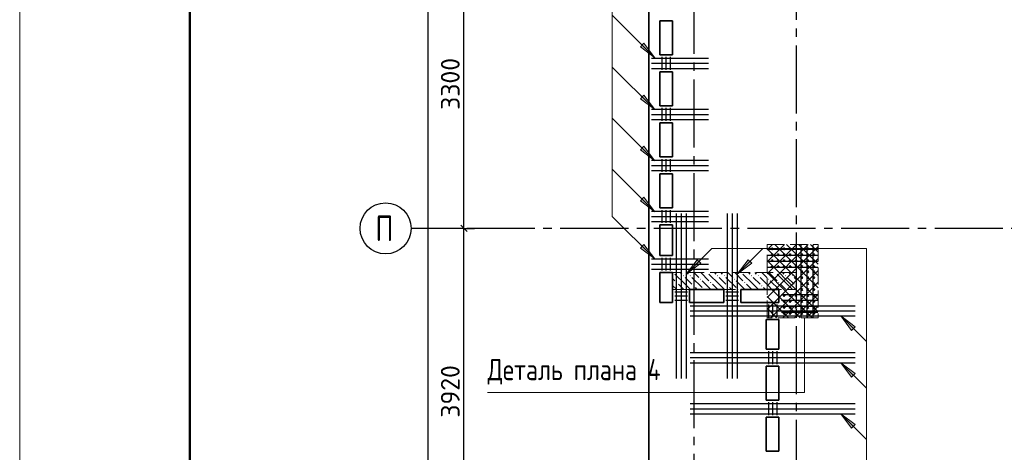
# Model space of a CAD drawing. Header units: millimetres. Extents: x 40580 to 1930067, y -240640 to 81020.
# Tile 208 of 256: x 671499 to 683071, y -192833 to -187748. Entities that reach past the tile are written whole.
import ezdxf

# ---------------------------------------------------------------- set-up
doc = ezdxf.new("R2010")
doc.units = ezdxf.units.MM
for name, pattern in [('______2', [270, 200, -70]), ('______5', [1100, 800, -100, 100, -100]), ('CENTER', [2, 1.25, -0.25, 0.25, -0.25])]:
    doc.linetypes.add(name, pattern=pattern)
for name, color, linetype, lineweight in [('S1 Стержни арматуры фон', 7, 'Continuous', 25), ('Standard', 7, 'Continuous', 25), ('Вспомогательная арматура', 52, 'Continuous', 25), ('ЖБ Перекрытие верхний уровень', 7, 'Continuous', 35), ('ОСИ', 7, 'CENTER', 15), ('Позиционная метка номер позиции', 7, 'Continuous', 13), ('Поперечное армирование AW фон', 7, 'Continuous', 25), ('Примечания', 7, 'Continuous', 13)]:
    doc.layers.add(name, color=color, linetype=linetype, lineweight=lineweight)
doc.layers.add('ЖБ Пилон', color=7, linetype='______2', lineweight=13, true_color=0xa0a0a0)
doc.styles.add('GOST 2.304', font='isocpeur.ttf', dxfattribs={"width": 0.8})
doc.styles.add('ISOCPEUR', font='isocpeur.ttf')

msp = doc.modelspace()

# ---------------------------------------------------------------- hatches: boundary and pattern name
at = {"layer": 'ЖБ Пилон', "linetype": 'Continuous', "lineweight": -3, "transparency": 33554687}
for points in [[(679183.6, -190720.4), (679180.2, -190723.8), (679176.9, -190720.4)], [(679293.7, -190757.3), (679300.2, -190750.8), (679306.7, -190757.3), (679300.2, -190763.8)], [(679373.7, -190757.3), (679380.2, -190750.8), (679386.7, -190757.3), (679380.2, -190763.8)], [(679493.7, -190797.3), (679500.2, -190790.8), (679506.7, -190797.3), (679500.2, -190803.8)], [(679583.6, -190720.4), (679580.2, -190723.8), (679576.9, -190720.4)], [(679693.7, -190757.3), (679700.2, -190750.8), (679706.7, -190757.3), (679700.2, -190763.8)], [(679773.7, -190757.3), (679780.2, -190750.8), (679786.7, -190757.3), (679780.2, -190763.8)], [(679893.7, -190797.3), (679900.2, -190790.8), (679906.7, -190797.3), (679900.2, -190803.8)], [(679983.6, -190720.4), (679980.2, -190723.8), (679976.9, -190720.4)], [(680093.7, -190757.3), (680100.2, -190750.8), (680106.7, -190757.3), (680100.2, -190763.8)], [(680173.7, -190757.3), (680180.2, -190750.8), (680186.7, -190757.3), (680180.2, -190763.8)], [(680293.7, -190797.3), (680300.2, -190790.8), (680306.7, -190797.3), (680300.2, -190803.8)], [(680383.6, -190720.4), (680380.2, -190723.8), (680376.9, -190720.4)], [(680493.7, -190757.3), (680500.2, -190750.8), (680506.7, -190757.3), (680500.2, -190763.8)], [(680573.7, -190757.3), (680580.2, -190750.8), (680586.7, -190757.3), (680580.2, -190763.8)], [(679213.7, -190837.3), (679220.2, -190830.8), (679226.7, -190837.3), (679220.2, -190843.8)], [(679413.7, -190877.3), (679420.2, -190870.8), (679426.7, -190877.3), (679420.2, -190883.8)], [(679533.7, -190917.3), (679540.2, -190910.8), (679546.7, -190917.3), (679543.6, -190920.4), (679536.9, -190920.4)], [(679613.7, -190837.3), (679620.2, -190830.8), (679626.7, -190837.3), (679620.2, -190843.8)], [(679813.7, -190877.3), (679820.2, -190870.8), (679826.7, -190877.3), (679820.2, -190883.8)], [(679933.7, -190917.3), (679940.2, -190910.8), (679946.7, -190917.3), (679943.6, -190920.4), (679936.9, -190920.4)], [(680013.7, -190837.3), (680020.2, -190830.8), (680026.7, -190837.3), (680020.2, -190843.8)], [(680213.7, -190877.3), (680220.2, -190870.8), (680226.7, -190877.3), (680220.2, -190883.8)], [(680333.7, -190917.3), (680340.2, -190910.8), (680346.7, -190917.3), (680343.6, -190920.4), (680336.9, -190920.4)], [(680413.7, -190837.3), (680420.2, -190830.8), (680426.7, -190837.3), (680420.2, -190843.8)], [(680613.7, -190877.3), (680620.2, -190870.8), (680623.3, -190873.8), (680623.3, -190880.7), (680620.2, -190883.8)]]:
    msp.add_hatch(color=7, dxfattribs=at).paths.add_polyline_path(points, flags=16)
at = {"layer": 'Позиционная метка номер позиции', "linetype": 'Continuous', "lineweight": 13, "transparency": 33554687}
for points in [[(678836.2, -188025.7), (678963.5, -188195.4), (678793.8, -188068.1)], [(678836.2, -188635.7), (678963.5, -188805.4), (678793.8, -188678.1)], [(678836.2, -189235.7), (678963.5, -189405.4), (678793.8, -189278.1)], [(678836.2, -189835.7), (678963.5, -190005.4), (678793.8, -189878.1)], [(678836.2, -190390.7), (678963.5, -190560.4), (678793.8, -190433.1)], [(678836.2, -190390.7), (678963.5, -190560.4), (678793.8, -190433.1)], [(679503, -190611.6), (679333.3, -190738.9), (679460.5, -190569.2)], [(679503, -190611.6), (679333.3, -190738.9), (679460.5, -190569.2)], [(680103, -190611.6), (679933.3, -190738.9), (680060.5, -190569.2)], [(681277.1, -191400.1), (681149.8, -191230.4), (681319.5, -191357.7)], [(681277.1, -191950.1), (681149.8, -191780.4), (681319.5, -191907.7)], [(681277.1, -192550.1), (681149.8, -192380.4), (681319.5, -192507.7)]]:
    msp.add_hatch(color=7, dxfattribs=at).paths.add_polyline_path(points, flags=16)

# ---------------------------------------------------------------- linework, layer by layer
at = {"color": 7, "linetype": 'Continuous', "lineweight": 50, "transparency": 33554687}
for centre in [(680343.3, -190440.4), (680413.3, -190440.4), (680483.3, -190440.4), (680553.3, -190440.4), (680623.3, -190440.4), (680693.3, -190440.4), (680763.3, -190440.4), (680833.3, -190440.4), (680343.3, -190510.4), (680343.3, -190580.4), (680413.3, -190510.4), (680413.3, -190580.4), (680483.3, -190510.4), (680483.3, -190580.4), (680553.3, -190510.4), (680553.3, -190580.4), (680623.3, -190510.4), (680623.3, -190580.4), (680693.3, -190510.4), (680693.3, -190580.4), (680763.3, -190510.4), (680763.3, -190580.4), (680833.3, -190510.4), (680833.3, -190580.4), (680343.3, -190650.4), (680413.3, -190650.4), (680483.3, -190650.4), (680553.3, -190650.4), (680623.3, -190650.4), (680693.3, -190650.4), (680693.3, -190710.4), (680763.3, -190650.4), (680763.3, -190710.4), (680833.3, -190650.4), (680833.3, -190710.4), (680693.3, -190780.4), (680763.3, -190780.4), (680833.3, -190780.4), (680693.3, -190850.4), (680693.3, -190920.4), (680763.3, -190850.4), (680763.3, -190920.4), (680833.3, -190850.4), (680833.3, -190920.4), (680483.3, -190990.4), (680553.3, -190990.4), (680623.3, -190990.4), (680693.3, -190990.4), (680763.3, -190990.4), (680833.3, -190990.4), (680483.3, -191060.4), (680483.3, -191130.4), (680553.3, -191060.4), (680553.3, -191130.4), (680623.3, -191060.4), (680623.3, -191130.4), (680693.3, -191060.4), (680693.3, -191130.4), (680763.3, -191060.4), (680763.3, -191130.4), (680833.3, -191060.4), (680833.3, -191130.4), (680483.3, -191200.4), (680553.3, -191200.4), (680623.3, -191200.4), (680693.3, -191200.4), (680763.3, -191200.4), (680833.3, -191200.4)]:
    msp.add_circle(centre, 5, dxfattribs=at)
at = {"layer": 'S1 Стержни арматуры фон', "color": 7, "linetype": 'Continuous', "lineweight": -3, "transparency": 33554687}
for p, q in [((678923.3, -188200.4), (679595.3, -188200.4)), ((678923.3, -188260.4), (679595.3, -188260.4)), ((678923.3, -188320.4), (679595.3, -188320.4)), ((678923.3, -188800.4), (679595.3, -188800.4)), ((678923.3, -188860.4), (679595.3, -188860.4)), ((678923.3, -188920.4), (679595.3, -188920.4)), ((678923.3, -189400.4), (679595.3, -189400.4)), ((678923.3, -189460.4), (679595.3, -189460.4)), ((678923.3, -189520.4), (679595.3, -189520.4)), ((678923.3, -190000.4), (679595.3, -190000.4)), ((678923.3, -190060.4), (679595.3, -190060.4)), ((678923.3, -190120.4), (679595.3, -190120.4)), ((679213.3, -190026.4), (679213.3, -191964.4)), ((679213.3, -190026.4), (679213.3, -191964.4)), ((679273.3, -190026.4), (679273.3, -191964.4)), ((679273.3, -190026.4), (679273.3, -191964.4)), ((679333.3, -190026.4), (679333.3, -191964.4)), ((679333.3, -190026.4), (679333.3, -191964.4)), ((679813.3, -190026.4), (679813.3, -191964.4)), ((679813.3, -190026.4), (679813.3, -191964.4)), ((679873.3, -190026.4), (679873.3, -191964.4)), ((679873.3, -190026.4), (679873.3, -191964.4)), ((679933.3, -190026.4), (679933.3, -191964.4)), ((679933.3, -190026.4), (679933.3, -191964.4)), ((678923.3, -190560.4), (679595.3, -190560.4)), ((678923.3, -190620.4), (679595.3, -190620.4)), ((678923.3, -190680.4), (679595.3, -190680.4)), ((679379.3, -191110.4), (681317.3, -191110.4)), ((679379.3, -191110.4), (681317.3, -191110.4)), ((679379.3, -191170.4), (681317.3, -191170.4)), ((679379.3, -191170.4), (681317.3, -191170.4)), ((679379.3, -191230.4), (681317.3, -191230.4)), ((679379.3, -191230.4), (681317.3, -191230.4)), ((679379.3, -191660.4), (681317.3, -191660.4)), ((679379.3, -191660.4), (681317.3, -191660.4)), ((679379.3, -191720.4), (681317.3, -191720.4)), ((679379.3, -191720.4), (681317.3, -191720.4)), ((679379.3, -191780.4), (681317.3, -191780.4)), ((679379.3, -191780.4), (681317.3, -191780.4)), ((679379.3, -192260.4), (681317.3, -192260.4)), ((679379.3, -192260.4), (681317.3, -192260.4)), ((679379.3, -192320.4), (681317.3, -192320.4)), ((679379.3, -192320.4), (681317.3, -192320.4)), ((679379.3, -192380.4), (681317.3, -192380.4)), ((679379.3, -192380.4), (681317.3, -192380.4))]:
    msp.add_line(p, q, dxfattribs=at)
at = {"layer": 'Standard', "color": 7, "linetype": 'Continuous', "lineweight": -3, "transparency": 33554687}
for p, q in [((676719.8, -190200.4), (676719.8, -186900.4)), ((676719.8, -194120.4), (676719.8, -190200.4))]:
    msp.add_line(p, q, dxfattribs=at)
at = {"layer": 'Standard', "color": 251, "linetype": 'Continuous', "lineweight": -3, "true_color": 0x656565, "transparency": 33554687}
for q in [(676594.8, -190200.4), (676844.8, -190200.4)]:
    msp.add_line((676719.8, -190200.4), q, dxfattribs=at)
at = {"layer": 'Standard', "color": 7, "linetype": 'Continuous', "lineweight": 25, "transparency": 33554687}
msp.add_line((676757.3, -190237.9), (676682.3, -190162.9), dxfattribs=at)
at = {"layer": 'Standard', "color": 7, "linetype": 'Continuous', "lineweight": 13, "transparency": 33554687}
msp.add_lwpolyline([(671499.3, -240370.4), (713499.3, -240370.4), (713499.3, -180970.4), (671499.3, -180970.4), (671499.3, -240370.4)], close=True, dxfattribs=at)
at = {"layer": 'Standard', "color": 7, "linetype": 'Continuous', "lineweight": 50, "transparency": 33554687}
msp.add_lwpolyline([(673499.3, -181470.4), (712999.3, -181470.4), (712999.3, -239870.4), (673499.3, -239870.4), (673499.3, -181470.4)], close=True, dxfattribs=at)
at = {"layer": 'Standard', "color": 7, "linetype": 'Continuous', "lineweight": -3, "transparency": 33554687}
msp.add_lwpolyline([(676300.8, -229740.4), (676300.8, -206922.2), (676300.8, -206922.2), (676300.8, -183250.4)], dxfattribs=at)
at = {"layer": 'Standard', "color": 251, "linetype": 'Continuous', "lineweight": -3, "true_color": 0x656565, "transparency": 33554687}
msp.add_lwpolyline([(676719.8, -190200.4), (676702.8, -190200.4), (676702.8, -190200.4), (676702.8, -190200.4), (676702.8, -190200.4), (676199.3, -190200.4)], dxfattribs=at)
at = {"layer": 'Вспомогательная арматура', "color": 7, "linetype": 'Continuous', "lineweight": 25, "transparency": 33554687}
for p, q in [((680878.3, -190450.4), (680288.3, -190450.4)), ((680683.3, -191245.4), (680683.3, -190395.4)), ((680753.3, -191245.4), (680753.3, -190395.4)), ((680823.3, -191245.4), (680823.3, -190395.4)), ((680878.3, -190520.4), (680288.3, -190520.4)), ((680878.3, -190590.4), (680288.3, -190590.4)), ((680878.3, -190660.4), (680288.3, -190660.4)), ((680878.3, -190980.4), (680453.3, -190980.4)), ((680878.3, -191050.4), (680453.3, -191050.4)), ((680878.3, -191120.4), (680453.3, -191120.4)), ((680878.3, -191190.4), (680453.3, -191190.4))]:
    msp.add_line(p, q, dxfattribs=at)
at = {"layer": 'ЖБ Перекрытие верхний уровень', "transparency": 33554687}
for p, q in [((678893.3, -183150.4), (678893.3, -207300.4)), ((679023.3, -188160.4), (679023.3, -187760.4)), ((679023.3, -187760.4), (679173.3, -187760.4)), ((679173.3, -187760.4), (679173.3, -188160.4)), ((679173.3, -188160.4), (679023.3, -188160.4)), ((679023.3, -188760.4), (679023.3, -188360.4)), ((679023.3, -188360.4), (679173.3, -188360.4)), ((679173.3, -188360.4), (679173.3, -188760.4)), ((679173.3, -188760.4), (679023.3, -188760.4)), ((679023.3, -189360.4), (679023.3, -188960.4)), ((679023.3, -188960.4), (679173.3, -188960.4)), ((679173.3, -188960.4), (679173.3, -189360.4)), ((679173.3, -189360.4), (679023.3, -189360.4)), ((679023.3, -189560.4), (679173.3, -189560.4)), ((679023.3, -189960.4), (679023.3, -189560.4)), ((679173.3, -189560.4), (679173.3, -189960.4)), ((679173.3, -189960.4), (679023.3, -189960.4)), ((679023.3, -190520.4), (679023.3, -190160.4)), ((679023.3, -190160.4), (679173.3, -190160.4)), ((679173.3, -190160.4), (679173.3, -190520.4)), ((679173.3, -190520.4), (679023.3, -190520.4)), ((679023.3, -191070.4), (679023.3, -190720.4)), ((679023.3, -190720.4), (679173.3, -190720.4)), ((679173.3, -190720.4), (679173.3, -191070.4)), ((679373.3, -191070.4), (679373.3, -190920.4)), ((679373.3, -190920.4), (679773.3, -190920.4)), ((679773.3, -190920.4), (679773.3, -191070.4)), ((679973.3, -191070.4), (679973.3, -190920.4)), ((679973.3, -190920.4), (680423.3, -190920.4)), ((680423.3, -190920.4), (680423.3, -191070.4)), ((679173.3, -191070.4), (679023.3, -191070.4)), ((679773.3, -191070.4), (679373.3, -191070.4)), ((680423.3, -191070.4), (679973.3, -191070.4)), ((680273.3, -191620.4), (680273.3, -191270.4)), ((680273.3, -191270.4), (680423.3, -191270.4)), ((680423.3, -191270.4), (680423.3, -191620.4)), ((680423.3, -191620.4), (680273.3, -191620.4)), ((680273.3, -192220.4), (680273.3, -191820.4)), ((680273.3, -191820.4), (680423.3, -191820.4)), ((680423.3, -191820.4), (680423.3, -192220.4)), ((680423.3, -192220.4), (680273.3, -192220.4)), ((680273.3, -192820.4), (680273.3, -192420.4)), ((680273.3, -192420.4), (680423.3, -192420.4)), ((680423.3, -192420.4), (680423.3, -192820.4)), ((680423.3, -192820.4), (680273.3, -192820.4))]:
    msp.add_line(p, q, dxfattribs=at)
at = {"layer": 'ЖБ Пилон', "color": 253, "linetype": '______2', "lineweight": 13, "true_color": 0xa0a0a0, "transparency": 33554687}
for p, q in [((680623.3, -190720.4), (679173.3, -190720.4)), ((679173.3, -190720.4), (679173.3, -190920.4)), ((680623.3, -190920.4), (680623.3, -190720.4)), ((679173.3, -190920.4), (680623.3, -190920.4))]:
    msp.add_line(p, q, dxfattribs=at)
at = {"layer": 'ЖБ Пилон', "color": 9, "linetype": 'Continuous', "lineweight": -3, "true_color": 0xc7c7c7, "transparency": 33554687}
for p, q in [((679173.3, -190790.3), (679200.2, -190817.3)), ((679320.2, -190857.3), (679200.2, -190737.3)), ((679263.4, -190720.4), (679280.2, -190737.3)), ((679320.2, -190777.3), (679400.2, -190857.3)), ((679360.2, -190737.3), (679343.4, -190720.4)), ((679400.2, -190777.3), (679520.2, -190897.3)), ((679423.4, -190720.4), (679480.2, -190777.3)), ((679503.4, -190720.4), (679600.2, -190817.3)), ((679623.4, -190920.4), (679520.2, -190817.3)), ((679720.2, -190857.3), (679600.2, -190737.3)), ((679663.4, -190720.4), (679680.2, -190737.3)), ((679720.2, -190777.3), (679800.2, -190857.3)), ((679760.2, -190737.3), (679743.4, -190720.4)), ((679800.2, -190777.3), (679920.2, -190897.3)), ((679823.4, -190720.4), (679880.2, -190777.3)), ((679903.4, -190720.4), (680000.2, -190817.3)), ((680023.4, -190920.4), (679920.2, -190817.3)), ((680120.2, -190857.3), (680000.2, -190737.3)), ((680063.4, -190720.4), (680080.2, -190737.3)), ((680120.2, -190777.3), (680200.2, -190857.3)), ((680160.2, -190737.3), (680143.4, -190720.4)), ((680200.2, -190777.3), (680320.2, -190897.3)), ((680223.4, -190720.4), (680280.2, -190777.3)), ((680303.4, -190720.4), (680400.2, -190817.3)), ((680423.4, -190920.4), (680320.2, -190817.3)), ((680520.2, -190857.3), (680400.2, -190737.3)), ((680463.4, -190720.4), (680480.2, -190737.3)), ((680520.2, -190777.3), (680600.2, -190857.3)), ((680560.2, -190737.3), (680543.4, -190720.4)), ((680600.2, -190777.3), (680623.3, -190800.3)), ((679223.4, -190920.4), (679173.3, -190870.3)), ((679240.2, -190857.3), (679303.4, -190920.4)), ((679320.2, -190857.3), (679383.4, -190920.4)), ((679463.4, -190920.4), (679440.2, -190897.3)), ((679640.2, -190857.3), (679703.4, -190920.4)), ((679720.2, -190857.3), (679783.4, -190920.4)), ((679863.4, -190920.4), (679840.2, -190897.3)), ((680040.2, -190857.3), (680103.4, -190920.4)), ((680120.2, -190857.3), (680183.4, -190920.4)), ((680263.4, -190920.4), (680240.2, -190897.3)), ((680440.2, -190857.3), (680503.4, -190920.4)), ((680520.2, -190857.3), (680583.4, -190920.4))]:
    msp.add_line(p, q, dxfattribs=at)
at = {"layer": 'ОСИ', "color": 8, "linetype": '______5', "lineweight": -3, "transparency": 33554687}
for p, q in [((680623.3, -182550.4), (680623.3, -233270.4)), ((679423.3, -182950.4), (679423.3, -233270.4)), ((694053.3, -190200.4), (676099.3, -190200.4))]:
    msp.add_line(p, q, dxfattribs=at)
at = {"layer": 'ОСИ', "color": 7, "linetype": 'Continuous', "lineweight": -3, "transparency": 33554687}
msp.add_circle((675799.3, -190200.4), 300, dxfattribs=at)
at = {"layer": 'Позиционная метка номер позиции', "color": 7, "linetype": 'Continuous', "lineweight": 13, "transparency": 33554687}
for p, q in [((678963.5, -188195.4), (678463.5, -187695.4)), ((678793.8, -188068.1), (678836.2, -188025.7)), ((678815, -188046.9), (678804.4, -188036.3)), ((678836.2, -188025.7), (678963.5, -188195.4)), ((678963.5, -188195.4), (678793.8, -188068.1)), ((678963.5, -188195.4), (678963.5, -188195.4)), ((678963.5, -188195.4), (678963.5, -188195.4)), ((678963.5, -188195.4), (678963.5, -188195.4)), ((678963.5, -188805.4), (678463.5, -188305.4)), ((678793.8, -188678.1), (678836.2, -188635.7)), ((678963.5, -188805.4), (678793.8, -188678.1)), ((678815, -188656.9), (678804.4, -188646.3)), ((678836.2, -188635.7), (678963.5, -188805.4)), ((678963.5, -188805.4), (678963.5, -188805.4)), ((678963.5, -188805.4), (678963.5, -188805.4)), ((678963.5, -188805.4), (678963.5, -188805.4)), ((678963.5, -189405.4), (678463.5, -188905.4)), ((678793.8, -189278.1), (678836.2, -189235.7)), ((678963.5, -189405.4), (678793.8, -189278.1)), ((678815, -189256.9), (678804.4, -189246.3)), ((678836.2, -189235.7), (678963.5, -189405.4)), ((678963.5, -189405.4), (678963.5, -189405.4)), ((678963.5, -189405.4), (678963.5, -189405.4)), ((678963.5, -189405.4), (678963.5, -189405.4)), ((678963.5, -190005.4), (678463.5, -189505.4)), ((678793.8, -189878.1), (678836.2, -189835.7)), ((678963.5, -190005.4), (678793.8, -189878.1)), ((678815, -189856.9), (678804.4, -189846.3)), ((678836.2, -189835.7), (678963.5, -190005.4)), ((678963.5, -190005.4), (678963.5, -190005.4)), ((678963.5, -190005.4), (678963.5, -190005.4)), ((678963.5, -190005.4), (678963.5, -190005.4)), ((678963.5, -190560.4), (678463.5, -190060.4)), ((678793.8, -190433.1), (678836.2, -190390.7)), ((678793.8, -190433.1), (678836.2, -190390.7)), ((678963.5, -190560.4), (678793.8, -190433.1)), ((678963.5, -190560.4), (678793.8, -190433.1)), ((678815, -190411.9), (678804.4, -190401.3)), ((678815, -190411.9), (678804.4, -190401.3)), ((678836.2, -190390.7), (678963.5, -190560.4)), ((678836.2, -190390.7), (678963.5, -190560.4)), ((679333.3, -190738.9), (679633.3, -190438.9)), ((679933.3, -190738.9), (680233.3, -190438.9)), ((678963.5, -190560.4), (678963.5, -190560.4)), ((678963.5, -190560.4), (678963.5, -190560.4)), ((678963.5, -190560.4), (678963.5, -190560.4)), ((678963.5, -190560.4), (678963.5, -190560.4)), ((678963.5, -190560.4), (678963.5, -190560.4)), ((678963.5, -190560.4), (678963.5, -190560.4)), ((679333.3, -190738.9), (679460.5, -190569.2)), ((679333.3, -190738.9), (679460.5, -190569.2)), ((679460.5, -190569.2), (679503, -190611.6)), ((679460.5, -190569.2), (679503, -190611.6)), ((679481.8, -190590.4), (679492.4, -190579.8)), ((679481.8, -190590.4), (679492.4, -190579.8)), ((679933.3, -190738.9), (680060.5, -190569.2)), ((680060.5, -190569.2), (680103, -190611.6)), ((680081.8, -190590.4), (680092.4, -190579.8)), ((679503, -190611.6), (679333.3, -190738.9)), ((679503, -190611.6), (679333.3, -190738.9)), ((680103, -190611.6), (679933.3, -190738.9)), ((679333.3, -190738.9), (679333.3, -190738.9)), ((679333.3, -190738.9), (679333.3, -190738.9)), ((679333.3, -190738.9), (679333.3, -190738.9)), ((679333.3, -190738.9), (679333.3, -190738.9)), ((679333.3, -190738.9), (679333.3, -190738.9)), ((679333.3, -190738.9), (679333.3, -190738.9)), ((679933.3, -190738.9), (679933.3, -190738.9)), ((679933.3, -190738.9), (679933.3, -190738.9)), ((679933.3, -190738.9), (679933.3, -190738.9)), ((681149.8, -191230.4), (681149.8, -191230.4)), ((681149.8, -191230.4), (681149.8, -191230.4)), ((681149.8, -191230.4), (681149.8, -191230.4)), ((681149.8, -191230.4), (681319.5, -191357.7)), ((681277.1, -191400.1), (681149.8, -191230.4)), ((681319.5, -191357.7), (681277.1, -191400.1)), ((681298.3, -191378.9), (681308.9, -191389.5)), ((681149.8, -191780.4), (681449.8, -192080.4)), ((681149.8, -191780.4), (681149.8, -191780.4)), ((681149.8, -191780.4), (681149.8, -191780.4)), ((681149.8, -191780.4), (681149.8, -191780.4)), ((681149.8, -191780.4), (681319.5, -191907.7)), ((681277.1, -191950.1), (681149.8, -191780.4)), ((681319.5, -191907.7), (681277.1, -191950.1)), ((681298.3, -191928.9), (681308.9, -191939.5)), ((681149.8, -192380.4), (681449.8, -192680.4)), ((681149.8, -192380.4), (681149.8, -192380.4)), ((681149.8, -192380.4), (681149.8, -192380.4)), ((681149.8, -192380.4), (681149.8, -192380.4)), ((681149.8, -192380.4), (681319.5, -192507.7)), ((681277.1, -192550.1), (681149.8, -192380.4)), ((681319.5, -192507.7), (681277.1, -192550.1)), ((681298.3, -192528.9), (681308.9, -192539.5))]:
    msp.add_line(p, q, dxfattribs=at)
for points in [[(678963.5, -190560.4), (678463.5, -190060.4), (678463.5, -186540.4), (677663.5, -186540.4)], [(679333.3, -190738.9), (679633.3, -190438.9), (681449.8, -190438.9), (681449.8, -198140.2), (682603.3, -198140.2)], [(681149.8, -191230.4), (681449.8, -191530.4), (681449.8, -198140.2), (682603.3, -198140.2)]]:
    msp.add_lwpolyline(points, dxfattribs=at)
at = {"layer": 'Поперечное армирование AW фон', "color": 7, "linetype": 'Continuous', "lineweight": -3, "transparency": 33554687}
for p, q in [((679048.3, -188335.4), (679048.3, -188185.4)), ((679098.3, -188335.4), (679098.3, -188185.4)), ((679148.3, -188335.4), (679148.3, -188185.4)), ((679048.3, -188935.4), (679048.3, -188785.4)), ((679098.3, -188935.4), (679098.3, -188785.4)), ((679148.3, -188935.4), (679148.3, -188785.4)), ((679048.3, -189535.4), (679048.3, -189385.4)), ((679098.3, -189535.4), (679098.3, -189385.4)), ((679148.3, -189535.4), (679148.3, -189385.4)), ((679048.3, -190135.4), (679048.3, -189985.4)), ((679098.3, -190135.4), (679098.3, -189985.4)), ((679148.3, -190135.4), (679148.3, -189985.4)), ((679048.3, -190695.4), (679048.3, -190545.4)), ((679098.3, -190695.4), (679098.3, -190545.4)), ((679148.3, -190695.4), (679148.3, -190545.4)), ((679198.3, -190945.4), (679348.3, -190945.4)), ((679198.3, -190995.4), (679348.3, -190995.4)), ((679198.3, -191045.4), (679348.3, -191045.4)), ((679798.3, -190945.4), (679948.3, -190945.4)), ((679798.3, -190995.4), (679948.3, -190995.4)), ((679798.3, -191045.4), (679948.3, -191045.4)), ((680298.3, -191095.4), (680298.3, -191245.4)), ((680348.3, -191095.4), (680348.3, -191245.4)), ((680398.3, -191095.4), (680398.3, -191245.4)), ((680298.3, -191645.4), (680298.3, -191795.4)), ((680348.3, -191645.4), (680348.3, -191795.4)), ((680398.3, -191645.4), (680398.3, -191795.4)), ((680298.3, -192245.4), (680298.3, -192395.4)), ((680348.3, -192245.4), (680348.3, -192395.4)), ((680398.3, -192245.4), (680398.3, -192395.4))]:
    msp.add_line(p, q, dxfattribs=at)
at = {"layer": 'Примечания', "color": 252, "linetype": 'Continuous', "lineweight": 13, "true_color": 0x8f8f8f, "transparency": 33554687}
for p, q in [((680283.3, -190454.2), (680347.1, -190390.4)), ((680283.3, -190594.2), (680487.1, -190390.4)), ((680283.3, -190734.2), (680627.1, -190390.4)), ((680283.3, -190874.2), (680767.1, -190390.4)), ((680283.3, -190440.3), (680780.2, -190937.3)), ((680360.2, -190937.3), (680883.3, -190414.2)), ((680373.4, -190390.4), (680883.3, -190900.3)), ((680513.4, -190390.4), (680883.3, -190760.3)), ((680653.4, -190390.4), (680883.3, -190620.3)), ((680793.4, -190390.4), (680883.3, -190480.3)), ((680283.3, -190580.3), (680640.2, -190937.3)), ((680500.2, -190937.3), (680883.3, -190554.2)), ((680640.2, -190937.3), (680883.3, -190694.2)), ((680283.3, -190720.3), (680500.2, -190937.3)), ((680283.3, -190860.3), (680360.2, -190937.3)), ((680283.3, -191014.2), (680360.2, -190937.3)), ((680283.3, -191154.2), (680500.2, -190937.3)), ((680327.1, -191250.4), (680640.2, -190937.3)), ((680360.2, -190937.3), (680673.4, -191250.4)), ((680467.1, -191250.4), (680780.2, -190937.3)), ((680500.2, -190937.3), (680813.4, -191250.4)), ((680640.2, -190937.3), (680883.3, -191180.3)), ((680780.2, -190937.3), (680883.3, -190834.2)), ((680780.2, -190937.3), (680883.3, -191040.3)), ((680283.3, -191000.3), (680533.4, -191250.4)), ((680607.1, -191250.4), (680883.3, -190974.2)), ((680283.3, -191140.3), (680393.4, -191250.4)), ((680747.1, -191250.4), (680883.3, -191114.2))]:
    msp.add_line(p, q, dxfattribs=at)
at = {"layer": 'Примечания', "color": 7, "linetype": '______2', "lineweight": 13, "transparency": 33554687}
for p, q in [((680283.3, -191250.4), (680283.3, -190390.4)), ((680283.3, -190390.4), (680883.3, -190390.4)), ((680883.3, -190390.4), (680883.3, -191250.4)), ((680883.3, -191250.4), (680283.3, -191250.4))]:
    msp.add_line(p, q, dxfattribs=at)
at = {"layer": 'Примечания', "color": 7, "linetype": 'Continuous', "lineweight": 13, "transparency": 33554687}
msp.add_lwpolyline([(676998, -192128.3), (680722, -192128.3), (680722, -191250.4)], dxfattribs=at)

# ---------------------------------------------------------------- texts
at = {"layer": 'Standard', "color": 7, "linetype": 'Continuous', "lineweight": 25, "transparency": 33554687, "char_height": 220, "attachment_point": 7, "rotation": 90, "style": 'ISOCPEUR'}
for s, insert, width in [('3300', (676669.8, -188808.4), 641.482), ('3920', (676669.8, -192426.3), 657.046)]:
    msp.add_mtext(s, dxfattribs=dict(at, insert=insert, width=width))
at = {"layer": 'ОСИ', "color": 7, "linetype": 'Continuous', "lineweight": 25, "transparency": 33554687, "insert": (675679.3, -190350.4), "char_height": 300, "width": 359.83, "attachment_point": 7, "style": 'ISOCPEUR'}
msp.add_mtext('\\W0.80;П', dxfattribs=at)
at = {"layer": 'Примечания', "color": 7, "linetype": 'Continuous', "lineweight": 25, "transparency": 33554687, "insert": (676998, -192036.6), "char_height": 250, "width": 2150.153, "attachment_point": 7, "style": 'GOST 2.304'}
msp.add_mtext('Деталь\\~плана\\~4', dxfattribs=at)

doc.saveas('drawing.dxf')
